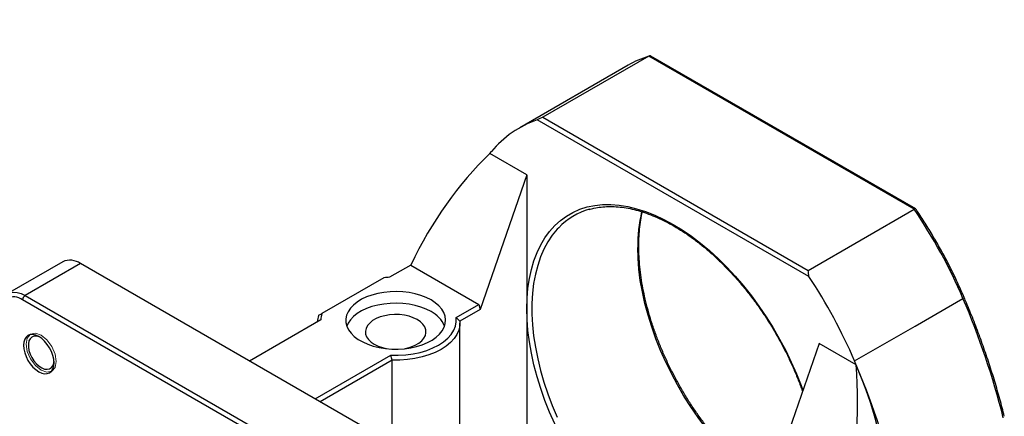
# Model space of a CAD drawing. Header units: millimetres. Extents: x 32 to 274, y 1 to 199.
# Tile 5 of 5: x 168 to 260, y 162 to 199. Entities that reach past the tile are written whole.
import ezdxf

# ---------------------------------------------------------------- set-up
doc = ezdxf.new("R2010")
doc.units = ezdxf.units.MM
doc.layers.add('FORMAT', color=7, linetype='Continuous')
doc.styles.add('SLDTEXTSTYLE0', font='TXT', dxfattribs={"width": 0.75})

msp = doc.modelspace()

# ---------------------------------------------------------------- linework, layer by layer
at = {"color": 7, "linetype": 'Continuous', "lineweight": 25}
for p, q in [((226.7147, 195.582), (216.8152, 189.8671)), ((251.5341, 181.2541), (226.7147, 195.582)), ((251.6764, 181.2846), (226.9057, 195.5844)), ((224.7922, 194.7365), (214.657, 188.8856)), ((241.6974, 174.9586), (216.2809, 189.6313)), ((216.8152, 189.8671), (241.6346, 175.5392)), ((211.8566, 186.4612), (212.0184, 186.6567)), ((215.3185, 184.4711), (211.8621, 186.4664)), ((215.3185, 184.4711), (210.958, 171.8832)), ((215.3185, 184.4711), (215.3185, 171.9508)), ((241.6346, 175.5392), (251.5341, 181.2541)), ((171.9326, 176.3377), (166.7472, 173.3442)), ((173.5992, 176.1727), (168.4137, 173.1792)), ((209.4259, 155.4904), (173.5992, 176.1727)), ((204.4761, 176.0333), (202.4966, 174.8905)), ((204.4761, 176.0333), (210.8401, 172.3594)), ((201.9609, 174.8534), (196.1491, 171.4983)), ((168.4137, 173.1792), (204.2404, 152.4969)), ((204.0047, 152.0886), (168.178, 172.771)), ((208.7097, 171.1296), (210.8401, 172.3594)), ((210.8401, 172.3594), (210.958, 171.8832)), ((251.6166, 170.3287), (256.0949, 172.914)), ((210.958, 171.8832), (209.0526, 170.7832)), ((215.3185, 171.9508), (215.3185, 155.8922)), ((196.0623, 170.9039), (189.3941, 167.0545)), ((209.0619, 155.7005), (209.0619, 170.5905)), ((245.9597, 167.0631), (251.6166, 170.3287)), ((245.9599, 167.0627), (251.6168, 170.3283)), ((242.6599, 168.6872), (238.2994, 156.0993)), ((246.1163, 166.6919), (242.6599, 168.6872)), ((195.5224, 163.5167), (202.5996, 167.6023)), ((202.7281, 167.1322), (195.9938, 163.2445)), ((202.7281, 159.3569), (202.7281, 167.1322))]:
    msp.add_line(p, q, dxfattribs=at)
at = {"color": 8, "linetype": 'Continuous', "lineweight": 25, "flags": 128}
for points in [[(215.3185, 171.9508), (215.3454, 172.9265), (215.4262, 173.8671), (215.5606, 174.7691), (215.7479, 175.6288), (215.9875, 176.4428), (216.2785, 177.208), (216.6195, 177.9212), (217.0094, 178.5798), (217.4466, 179.181), (217.9293, 179.7226), (218.4557, 180.2024), (219.0236, 180.6184), (219.6309, 180.9691), (220.2751, 181.253), (220.9537, 181.4691), (221.664, 181.6165), (222.4033, 181.6946), (223.1685, 181.7031), (223.9567, 181.6419), (224.7647, 181.5114), (225.5894, 181.312), (226.4275, 181.0445), (227.2758, 180.71), (228.1308, 180.3097), (228.9892, 179.8453), (229.8476, 179.3186), (230.7026, 178.7317), (231.5508, 178.0869), (232.389, 177.3867), (233.2137, 176.6339), (234.0217, 175.8315), (234.8099, 174.9826), (235.5751, 174.0907), (236.3143, 173.1591), (237.0246, 172.1916), (237.7032, 171.192), (238.3474, 170.1643), (238.9547, 169.1124), (239.5227, 168.0407), (240.049, 166.9532), (240.5318, 165.8543), (240.9689, 164.7483), (241.1363, 164.2889)], [(218.3027, 179.5344), (218.1588, 179.3808), (217.6979, 178.8187), (217.2834, 178.1977), (216.9169, 177.5203), (216.6001, 176.7893), (216.3341, 176.0075), (216.12, 175.1782), (215.9586, 174.3047), (215.8507, 173.3904), (215.7966, 172.4391), (215.7966, 171.4547), (215.8507, 170.441), (215.9586, 169.4021), (216.12, 168.3423), (216.3341, 167.2658), (216.6001, 166.1769), (216.9169, 165.08), (217.2834, 163.9796), (217.6979, 162.88), (218.1588, 161.7857)], [(237.3534, 155.5532), (236.7914, 155.978), (235.957, 156.6613), (235.1352, 157.398), (234.3296, 158.1851), (233.5433, 159.0194), (232.7794, 159.8975), (232.0411, 160.816), (231.3313, 161.7711), (230.6529, 162.7589), (230.0086, 163.7756), (229.401, 164.8169), (228.8325, 165.8787), (228.3056, 166.9568), (227.8221, 168.0468), (227.3842, 169.1443), (226.9935, 170.2448), (226.6517, 171.344), (226.3601, 172.4374), (226.12, 173.5207), (225.9321, 174.5894), (225.7974, 175.6393), (225.7164, 176.6661), (225.6894, 177.6657)], [(166.7472, 173.3442), (166.747, 173.3442), (167.0283, 173.4592), (167.3436, 173.5003), (167.6853, 173.4665), (168.045, 173.3586), (168.4137, 173.1792)], [(227.0094, 149.5817), (226.4275, 150.0308), (225.5894, 150.731), (224.7647, 151.4838), (223.9567, 152.2862), (223.1685, 153.1351), (222.4033, 154.0271), (221.664, 154.9586), (220.9537, 155.9261), (220.2751, 156.9257), (219.6309, 157.9534), (219.0236, 159.0053), (218.4557, 160.077), (217.9293, 161.1645), (217.4466, 162.2634), (217.0094, 163.3694), (216.6195, 164.4782), (216.2785, 165.5852), (215.9875, 166.6863), (215.7479, 167.7769), (215.5606, 168.8529), (215.4262, 169.91), (215.3454, 170.944), (215.3185, 171.9508)]]:
    msp.add_lwpolyline(points, dxfattribs=at)
at = {"color": 7, "linetype": 'Continuous', "lineweight": 25, "flags": 128}
for points in [[(206.3618, 172.7676), (205.9127, 172.9956), (205.4168, 173.1885), (204.8823, 173.3433), (204.3179, 173.4573), (203.7328, 173.5287), (203.1367, 173.5564), (202.5394, 173.5398), (201.9507, 173.4792), (201.3802, 173.3757), (200.8374, 173.2309), (200.3311, 173.0473), (199.8696, 172.8277), (199.4605, 172.5759), (199.1106, 172.296), (198.8255, 171.9925), (198.61, 171.6705), (198.4676, 171.3352), (198.4007, 170.9922), (198.4102, 170.647), (198.4962, 170.3054), (198.6571, 169.9729), (198.8904, 169.6551), (199.1922, 169.357), (199.5575, 169.0837), (199.9803, 168.8396), (200.4537, 168.6287), (200.97, 168.4545), (201.5206, 168.3199), (202.0966, 168.227), (202.6883, 168.1773), (203.2862, 168.1718), (203.8805, 168.2105), (204.4613, 168.2927), (205.0191, 168.4171), (205.5448, 168.5816), (206.0297, 168.7836), (206.4658, 169.0198), (206.8461, 169.2862), (207.1643, 169.5785), (207.4151, 169.8919), (207.5944, 170.2212), (207.6993, 170.5611), (207.728, 170.9059), (207.6801, 171.25), (207.5564, 171.5877), (207.3589, 171.9136), (207.0909, 172.2221), (206.7566, 172.5084), (206.3618, 172.7676)], [(206.3618, 171.6789), (205.9127, 171.9069), (205.4168, 172.0998), (204.8823, 172.2546), (204.3179, 172.3686), (203.7328, 172.44), (203.1367, 172.4676), (202.5394, 172.451), (201.9507, 172.3905), (201.3802, 172.287), (200.8374, 172.1422), (200.3311, 171.9585), (199.8696, 171.739), (199.4605, 171.4872), (199.1106, 171.2073), (198.8255, 170.9038), (198.61, 170.5818), (198.4915, 170.3183)], [(205.0654, 170.9306), (204.7083, 171.1051), (204.3063, 171.2434), (203.8704, 171.3416), (203.4124, 171.3971), (202.9448, 171.4082), (202.4805, 171.3748), (202.032, 171.2977), (201.6116, 171.1791), (201.2308, 171.0221), (200.8999, 170.8311), (200.6279, 170.6112), (200.4224, 170.3685), (200.2889, 170.1096), (200.231, 169.8416), (200.2504, 169.5717), (200.3464, 169.3073), (200.5165, 169.0556), (200.756, 168.8235), (201.0585, 168.6174), (201.4156, 168.4428), (201.8175, 168.3045), (202.2108, 168.2139)], [(202.5996, 167.6023), (203.3009, 167.5943), (203.9986, 167.6364), (204.6819, 167.7279), (205.3404, 167.8675), (205.964, 168.053), (206.5431, 168.2815), (207.0689, 168.5495), (207.5332, 168.8531), (207.9291, 169.1874), (208.2503, 169.5474), (208.4921, 169.9275), (208.6507, 170.322), (208.7236, 170.7247), (208.7097, 171.1296)], [(209.0526, 170.7832), (209.0495, 170.3673), (208.96, 169.9546), (208.7854, 169.5511), (208.5283, 169.1625), (208.1924, 168.7946), (207.7825, 168.4525), (207.3046, 168.1413), (206.7654, 167.8654), (206.1729, 167.6288), (205.5355, 167.4348), (204.8625, 167.2864), (204.1635, 167.1857), (203.4486, 167.134), (202.7281, 167.1322)], [(203.9131, 168.2139), (204.0919, 168.2502), (204.5123, 168.3689), (204.8931, 168.5258), (205.224, 168.7169), (205.4959, 168.9367), (205.7014, 169.1794), (205.835, 169.4383), (205.8928, 169.7064), (205.8735, 169.9763), (205.7775, 170.2407), (205.6074, 170.4923), (205.3678, 170.7244), (205.0654, 170.9306)], [(171.1174, 166.8769), (171.09, 167.214), (171.0088, 167.5697), (170.877, 167.9305), (170.6997, 168.2824), (170.4836, 168.6119), (170.2371, 168.9064), (169.9696, 169.1546), (169.6914, 169.3468), (169.4132, 169.4758), (169.1457, 169.5365), (168.8991, 169.5266), (168.683, 169.4466), (168.5057, 169.2994), (168.3739, 169.0908), (168.2928, 168.8288), (168.2654, 168.5233), (168.2928, 168.1862), (168.3739, 167.8305), (168.5057, 167.4697), (168.683, 167.1178), (168.8991, 166.7883), (169.1457, 166.4938), (169.4132, 166.2457), (169.6914, 166.0534), (169.9696, 165.9245), (170.2371, 165.8637), (170.4836, 165.8736), (170.6997, 165.9536), (170.877, 166.1008), (171.0088, 166.3094), (171.09, 166.5715), (171.1174, 166.8769)], [(169.8083, 169.2737), (169.7208, 169.3115), (169.4704, 169.3758), (169.2407, 169.3677), (169.0426, 169.2878), (168.8853, 169.1396), (168.7761, 168.9302), (168.7203, 168.6693), (168.7203, 168.3692), (168.7761, 168.0438), (168.8853, 167.7083), (169.0426, 167.3786), (169.2407, 167.0699), (169.4704, 166.7967), (169.7208, 166.5718), (169.9804, 166.4057), (170.2369, 166.3062), (170.4784, 166.2779), (170.6935, 166.3221), (170.8723, 166.4369), (171.0063, 166.6167), (171.0893, 166.8532), (171.1126, 167.0145)]]:
    msp.add_lwpolyline(points, dxfattribs=at)
at = {"color": 7, "linetype": 'Continuous', "lineweight": 18, "flags": 128}
msp.add_lwpolyline([(168.5011, 168.6458), (168.6087, 169.2086), (168.9153, 169.5614), (169.3741, 169.6506), (169.9153, 169.4625), (170.4565, 169.0257), (170.9153, 168.4068), (171.2219, 167.7001), (171.3295, 167.013), (171.2219, 166.4502), (170.9153, 166.0973), (170.4565, 166.0082), (169.9153, 166.1963), (169.3741, 166.633), (168.9153, 167.2519), (168.6087, 167.9587), (168.5011, 168.6458)], dxfattribs=at)
at = {"color": 7, "linetype": 'Continuous', "lineweight": 25}
for centre, radius, start, end in [((229.6244, 186.3573), 9.6727, 107.506509, 119.971486), ((219.5349, 180.427), 9.7625, 109.470309, 140.346524), ((212.0223, 186.6536), 0.0049, 138.278919, 141.566351), ((222.9466, 175.069), 6.4424, 105.834056, 136.122805), ((210.7587, 153.5383), 49.3031, 23.140814, 34.204687), ((172.6245, 174.8271), 1.6615, 54.082345, 114.607238), ((200.6344, 147.693), 49.2909, 23.139853, 33.583972), ((203.0545, 162.9499), 11.9536, 92.674936, 95.248848), ((168.6897, 172.7477), 0.5123, 122.60568, 177.394382), ((167.3564, 171.7445), 1.3148, 51.325796, 188.684956), ((187.8502, 143.6478), 74.2554, 14.107, 23.211705), ((198.2541, 170.5828), 2.5258, 163.062686, 177.043841), ((198.4514, 170.8587), 2.3896, 164.474344, 178.914911), ((205.1258, 169.2512), 2.7242, 23.061331, 63.019854), ((251.5968, 170.3201), 0.0216, 22.501202, 23.723522), ((245.94, 167.0544), 0.0216, 22.501202, 23.723522), ((177.7152, 137.7969), 74.2551, 14.106991, 23.211366), ((205.8966, 149.5738), 43.711, 7.235054, 23.055246)]:
    msp.add_arc(centre, radius, start, end, dxfattribs=at)
at = {"color": 8, "linetype": 'Continuous', "lineweight": 25}
for centre, radius, start, end in [((240.4953, 177.7778), 14.8064, 167.286159, 180.433985), ((256.0322, 173.0957), 0.1922, 289.056336, 333.491911)]:
    msp.add_arc(centre, radius, start, end, dxfattribs=at)
at = {"color": 7, "linetype": 'Continuous', "lineweight": 25}
for centre, major_axis, ratio, start_param, end_param in [((213.1971, 154.9423), (20.2712, 35.1089), 0.5773346, 0.6588892, 0.6776563), ((224.3468, 159.1712), (4.0891, 33.5333), 0.7115205, 0.7116061, 1.1326306), ((213.1971, 154.9423), (20.2712, 35.1089), 0.5773346, 5.6056103, 5.6243774), ((222.0338, 160.5065), (4.0891, 33.5333), 0.7115205, 4.5627272, 4.9837516)]:
    msp.add_ellipse(centre, major_axis=major_axis, ratio=ratio, start_param=start_param, end_param=end_param, dxfattribs=at)
for points, knots in [([(226.9035, 195.5808), (226.8933, 195.5878), (226.8604, 195.6103), (226.7931, 195.6153), (226.7408, 195.5931), (226.7147, 195.582)], [0, 0, 0, 0, 0.1847112, 0.5921945, 1, 1, 1, 1]), ([(221.1422, 181.2395), (221.2911, 181.2815), (221.6517, 181.3831), (222.2575, 181.4735), (222.9513, 181.52), (223.6684, 181.5022), (224.4051, 181.4232), (225.159, 181.2824), (225.9276, 181.0807), (226.7084, 180.8187), (227.4985, 180.4972), (228.2953, 180.1172), (229.0959, 179.6801), (229.8974, 179.1872), (230.6968, 178.6402), (231.4913, 178.0411), (232.2779, 177.3919), (233.0537, 176.6949), (233.8158, 175.9525), (234.5615, 175.1676), (235.2879, 174.3427), (235.9925, 173.481), (236.6725, 172.5856), (237.3256, 171.6596), (237.9493, 170.7065), (238.5413, 169.7298), (239.0995, 168.7329), (239.6216, 167.7195), (240.1067, 166.6933), (240.5497, 165.6581), (240.8814, 164.8193), (241.0496, 164.3269), (241.0992, 164.1816)], [0, 0, 0, 0, 0.0244417, 0.0592081, 0.0938662, 0.1284164, 0.1628709, 0.1972478, 0.2315667, 0.2658454, 0.3000987, 0.3343384, 0.3685729, 0.4028071, 0.4370448, 0.471289, 0.5055412, 0.539802, 0.5740715, 0.6083493, 0.6426345, 0.6769262, 0.7112235, 0.7455251, 0.77983, 0.8141368, 0.8484444, 0.8827514, 0.9170563, 0.9513578, 0.9856547, 1, 1, 1, 1]), ([(237.4632, 155.6166), (237.2615, 155.766), (236.7948, 156.1119), (236.0715, 156.7139), (235.2956, 157.4096), (234.5335, 158.1522), (233.7878, 158.9371), (233.0613, 159.762), (232.3568, 160.6236), (231.6767, 161.5191), (231.0237, 162.4451), (230.4, 163.3982), (229.808, 164.3749), (229.2498, 165.3718), (228.7275, 166.3852), (228.243, 167.4114), (227.798, 168.4466), (227.3941, 169.4871), (227.0328, 170.529), (226.7153, 171.5686), (226.4428, 172.6019), (226.2162, 173.6253), (226.0362, 174.635), (225.9034, 175.6272), (225.8183, 176.5984), (225.7899, 177.3184), (225.7858, 177.8776), (225.7934, 178.4296), (225.8338, 179.1823), (225.9333, 180.0389), (226.0291, 180.6478), (226.1055, 180.9575), (226.1179, 181.0075)], [0, 0, 0, 0, 0.0273745, 0.0633797, 0.099394, 0.1354174, 0.1714495, 0.2074894, 0.2435362, 0.2795888, 0.315646, 0.3517066, 0.3877693, 0.4238327, 0.4598955, 0.4959561, 0.5320132, 0.5680655, 0.6041116, 0.6401505, 0.6761807, 0.7122014, 0.7482115, 0.7842106, 0.8201983, 0.8561751, 0.8663002, 0.8851957, 0.9211556, 0.9571136, 0.9930723, 1, 1, 1, 1]), ([(251.6742, 181.281), (251.6697, 181.2847), (251.6551, 181.2966), (251.6071, 181.2904), (251.5584, 181.2662), (251.5341, 181.2541)], [0, 0, 0, 0, 0.1847112, 0.5921945, 1, 1, 1, 1]), ([(256.2038, 173.0098), (256.1151, 173.2157), (255.844, 173.8452), (255.36, 174.892), (254.7398, 176.1438), (254.0816, 177.3806), (253.3881, 178.5997), (252.66, 179.7976), (252.0884, 180.6838), (251.7599, 181.1694), (251.692, 181.2697)], [0, 0, 0, 0, 0.07204089, 0.22026327, 0.36848942, 0.51671097, 0.66493044, 0.81315019, 0.961372, 1, 1, 1, 1]), ([(259.9608, 161.8885), (259.8953, 162.1486), (259.6916, 162.9567), (259.3153, 164.3188), (258.8169, 165.9746), (258.2732, 167.6332), (257.6862, 169.2922), (257.067, 170.9199), (256.5651, 172.1587), (256.2743, 172.8445), (256.2042, 173.0099)], [0, 0, 0, 0, 0.0705807, 0.219339, 0.3680948, 0.5168427, 0.6655834, 0.8143177, 0.9552222, 1, 1, 1, 1])]:
    msp.add_open_spline(points, degree=3, knots=knots, dxfattribs=at)
for points in [[(195.8379, 171.3186), (195.9413, 171.3784), (196.0451, 171.4382), (196.1491, 171.4983)], [(209.0526, 170.7832), (208.9388, 170.8992), (208.8245, 171.0147), (208.7097, 171.1296)], [(202.7281, 167.1322), (202.6846, 167.2888), (202.6417, 167.4455), (202.5996, 167.6023)]]:
    msp.add_open_spline(points, degree=3, dxfattribs=at)

# ---------------------------------------------------------------- texts
at = {"layer": 'FORMAT', "color": 7, "insert": (122.5837, 198.8305), "char_height": 9.525, "attachment_point": 1, "style": 'SLDTEXTSTYLE0'}
msp.add_mtext('MBL20-F', dxfattribs=at)

doc.saveas('drawing.dxf')
